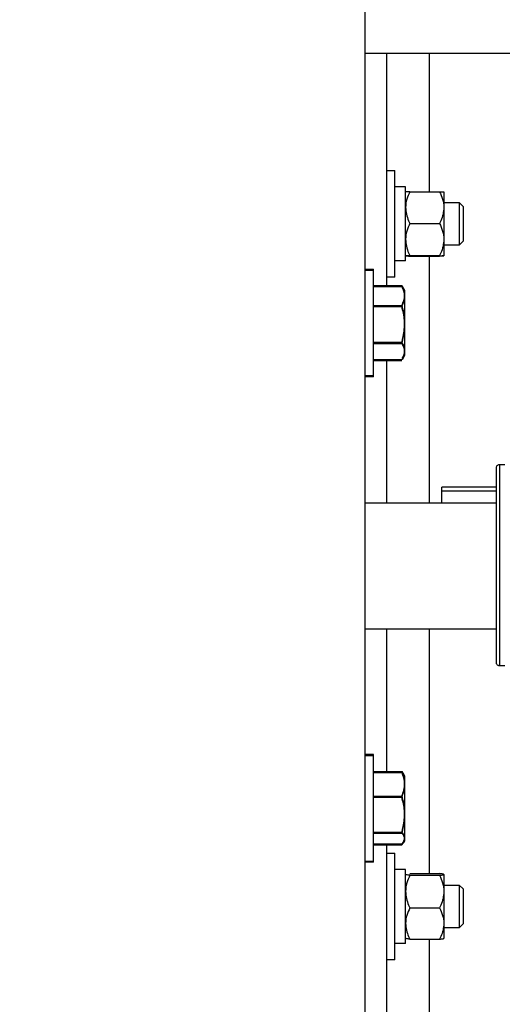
# Model space of a CAD drawing. Header units: inches. Extents: x 170 to 288, y 234 to 248.
# Tile 167 of 256: x 206.437 to 206.626, y 244.493 to 244.878. Entities that reach past the tile are written whole.
import ezdxf

# ---------------------------------------------------------------- set-up
doc = ezdxf.new("R2010")
doc.units = ezdxf.units.IN
doc.header["$LTSCALE"] = 0.25
doc.header["$MEASUREMENT"] = 0
doc.layers.add('ANNOTATIONS', color=1, linetype='Continuous')
doc.layers.add('SLIM E GUIDE MOTOR RH', color=7, linetype='Continuous')
doc.styles.add('ARIAL', font='arial.ttf', dxfattribs={"height": 0.09375})
doc.dimstyles.new('STANDARD$0', dxfattribs={"dimtxt": 0.09375, "dimasz": 0.09375, "dimexe": 0.03125, "dimexo": 0.046875, "dimgap": 0.09, "dimtad": 0, "dimtih": 1, "dimtoh": 1, "dimdec": 4, "dimzin": 0, "dimdsep": 46, "dimtxsty": 'ARIAL', "dimcen": 0.09, "dimadec": 0, "dimazin": 0, "dimtfac": 1, "dimtdec": 4, "dimtofl": 0, "dimtmove": 0, "dimatfit": 1, "dimfxl": 1, "dimtolj": 1, "dimtzin": 0, "dimarcsym": 0})

# ---------------------------------------------------------------- blocks, each defined once
blk = doc.blocks.new('*D15')
at = {"layer": 'ANNOTATIONS', "color": 0, "lineweight": -2, "transparency": 16777216}
for p, q in [((206.27892, 244.27446), (206.27892, 245.43378)), ((206.90353, 244.77894), (206.90353, 245.43378)), ((206.18517, 245.40253), (206.09142, 245.40253)), ((206.99728, 245.40253), (207.09103, 245.40253))]:
    blk.add_line(p, q, dxfattribs=at)
at = {"layer": 'ANNOTATIONS', "color": 0, "transparency": 16777216}
for points in [[(206.18517, 245.41815), (206.18517, 245.3869), (206.27892, 245.40253)], [(206.99728, 245.41815), (206.99728, 245.3869), (206.90353, 245.40253)]]:
    blk.add_solid(points, dxfattribs=at)
at = {"layer": 'defpoints', "color": 0, "transparency": 16777216}
for p in [(206.90353, 245.40253), (206.90353, 244.68519), (206.27892, 244.18071)]:
    blk.add_point(p, dxfattribs=at)
at = {"layer": 'ANNOTATIONS', "color": 0, "transparency": 16777216, "insert": (206.64235, 245.40253), "char_height": 0.09375, "attachment_point": 5, "style": 'ARIAL'}
blk.add_mtext('\\A1;27 1/2"', dxfattribs=at)

msp = doc.modelspace()

# ---------------------------------------------------------------- linework, layer by layer
at = {"layer": 'SLIM E GUIDE MOTOR RH'}
for p, q in [((206.57228, 244.18808), (206.57228, 245.19649)), ((206.57228, 244.86444), (206.80562, 244.86444)), ((206.58062, 244.86444), (206.58062, 244.77366)), ((206.59728, 244.86444), (206.59728, 244.81036)), ((206.58062, 244.81861), (206.58395, 244.81861)), ((206.58395, 244.77694), (206.58395, 244.81861)), ((206.58812, 244.81223), (206.58395, 244.81223)), ((206.58812, 244.78329), (206.58812, 244.81223)), ((206.58812, 244.81028), (206.58812, 244.81028)), ((206.58978, 244.81036), (206.60138, 244.81036)), ((206.60305, 244.81028), (206.60305, 244.81028)), ((206.60305, 244.81028), (206.60305, 244.78528)), ((206.60305, 244.80611), (206.60909, 244.80611)), ((206.60909, 244.80611), (206.61062, 244.80458)), ((206.60909, 244.80611), (206.60909, 244.78944)), ((206.61062, 244.80458), (206.61062, 244.79097)), ((206.58978, 244.79794), (206.60138, 244.79794)), ((206.60909, 244.78944), (206.60305, 244.78944)), ((206.61062, 244.79097), (206.60909, 244.78944)), ((206.58978, 244.78536), (206.60138, 244.78536)), ((206.58812, 244.78329), (206.58395, 244.78329)), ((206.58812, 244.78528), (206.58812, 244.78528)), ((206.58978, 244.7852), (206.60138, 244.7852)), ((206.59728, 244.7852), (206.59728, 244.68865)), ((206.60305, 244.78528), (206.60305, 244.78528)), ((206.57228, 244.78007), (206.57562, 244.78007)), ((206.57228, 244.77967), (206.57562, 244.77967)), ((206.57562, 244.73801), (206.57562, 244.78007)), ((206.58395, 244.77694), (206.58062, 244.77694)), ((206.57562, 244.77366), (206.58663, 244.77366)), ((206.57562, 244.77326), (206.58663, 244.77326)), ((206.58679, 244.77334), (206.58663, 244.77366)), ((206.58663, 244.77366), (206.58679, 244.77334)), ((206.58663, 244.77326), (206.58679, 244.77294)), ((206.58681, 244.77336), (206.58775, 244.77174)), ((206.58681, 244.77296), (206.58775, 244.77134)), ((206.58775, 244.77174), (206.58682, 244.77335)), ((206.58775, 244.77174), (206.58775, 244.74634)), ((206.57562, 244.76592), (206.58663, 244.76592)), ((206.57562, 244.76553), (206.58663, 244.76553)), ((206.57562, 244.7515), (206.58663, 244.7515)), ((206.57562, 244.7511), (206.58663, 244.7511)), ((206.57562, 244.74482), (206.58663, 244.74482)), ((206.57562, 244.74442), (206.58663, 244.74442)), ((206.58062, 244.74482), (206.58062, 244.68865)), ((206.58775, 244.74674), (206.58681, 244.74512)), ((206.58775, 244.74634), (206.58681, 244.74472)), ((206.58682, 244.74512), (206.58775, 244.74674)), ((206.57562, 244.7384), (206.57228, 244.7384)), ((206.57562, 244.73801), (206.57228, 244.73801)), ((206.62491, 244.70381), (206.62688, 244.70381)), ((206.62491, 244.62507), (206.62491, 244.70381)), ((206.60234, 244.68865), (206.60234, 244.6949)), ((206.6236, 244.6949), (206.60234, 244.6949)), ((206.6236, 244.69334), (206.60234, 244.69334)), ((206.6236, 244.68865), (206.57228, 244.68865)), ((206.6236, 244.63944), (206.57228, 244.63944)), ((206.58062, 244.63944), (206.58062, 244.5838)), ((206.59728, 244.63944), (206.59728, 244.54391)), ((206.62688, 244.62507), (206.62491, 244.62507)), ((206.57562, 244.59049), (206.57228, 244.59049)), ((206.57228, 244.59009), (206.57562, 244.59009)), ((206.57562, 244.54842), (206.57562, 244.59049)), ((206.57562, 244.5838), (206.58663, 244.5838)), ((206.57562, 244.5834), (206.58663, 244.5834)), ((206.58734, 244.58283), (206.58663, 244.5838)), ((206.58663, 244.5838), (206.58733, 244.58283)), ((206.58663, 244.5834), (206.58733, 244.58243)), ((206.58775, 244.58215), (206.58735, 244.58284)), ((206.58735, 244.58284), (206.58775, 244.58215)), ((206.58735, 244.58245), (206.58775, 244.58176)), ((206.58775, 244.58215), (206.58775, 244.55676)), ((206.57562, 244.57423), (206.58663, 244.57423)), ((206.57562, 244.57383), (206.58663, 244.57383)), ((206.57562, 244.56008), (206.58663, 244.56008)), ((206.57562, 244.55969), (206.58663, 244.55969)), ((206.57562, 244.55551), (206.58663, 244.55551)), ((206.57562, 244.55511), (206.58663, 244.55511)), ((206.58062, 244.55551), (206.58062, 244.46444)), ((206.58735, 244.55647), (206.58775, 244.55715)), ((206.58775, 244.55715), (206.58735, 244.55646)), ((206.58775, 244.55676), (206.58735, 244.55607)), ((206.58062, 244.55194), (206.58395, 244.55194)), ((206.58395, 244.51028), (206.58395, 244.55194)), ((206.57228, 244.54882), (206.57562, 244.54882)), ((206.57562, 244.54842), (206.57228, 244.54842)), ((206.58812, 244.54559), (206.58395, 244.54559)), ((206.58812, 244.54549), (206.58395, 244.54549)), ((206.58812, 244.51663), (206.58812, 244.54559)), ((206.58812, 244.54361), (206.58813, 244.54362)), ((206.58813, 244.54362), (206.58819, 244.54364)), ((206.58978, 244.54391), (206.60138, 244.54391)), ((206.58978, 244.54329), (206.60138, 244.54329)), ((206.60304, 244.54362), (206.60305, 244.54361)), ((206.60305, 244.5436), (206.60305, 244.51862)), ((206.60305, 244.53944), (206.60909, 244.53944)), ((206.60909, 244.53944), (206.61062, 244.53792)), ((206.60909, 244.53944), (206.60909, 244.52278)), ((206.61062, 244.53792), (206.61062, 244.5243)), ((206.58978, 244.53049), (206.60138, 244.53049)), ((206.61062, 244.5243), (206.60909, 244.52278)), ((206.60909, 244.52278), (206.60305, 244.52278)), ((206.58812, 244.51663), (206.58395, 244.51663)), ((206.58813, 244.5186), (206.58812, 244.51861)), ((206.58978, 244.51831), (206.60138, 244.51831)), ((206.59728, 244.51831), (206.59728, 244.46444)), ((206.60305, 244.51861), (206.60304, 244.5186)), ((206.58395, 244.51028), (206.58062, 244.51028))]:
    msp.add_line(p, q, dxfattribs=at)
for points, knots in [([(206.58978, 244.81036), (206.58935, 244.8094), (206.58845, 244.80743), (206.58812, 244.80528), (206.58812, 244.80418), (206.58812, 244.80415)], [0, 0, 0, 0, 0.484346, 0.986323, 1, 1, 1, 1]), ([(206.58978, 244.81036), (206.58954, 244.81035), (206.58895, 244.81034), (206.58827, 244.81031), (206.58817, 244.81029), (206.58812, 244.81028)], [0, 0, 0, 0, 0.265463, 0.628078, 1, 1, 1, 1]), ([(206.60138, 244.81036), (206.60182, 244.8094), (206.60271, 244.80743), (206.60304, 244.80528), (206.60305, 244.80418), (206.60305, 244.80415)], [0, 0, 0, 0, 0.484339, 0.986323, 1, 1, 1, 1]), ([(206.60138, 244.81036), (206.60163, 244.81035), (206.60222, 244.81034), (206.60289, 244.81031), (206.603, 244.81029), (206.60305, 244.81028)], [0, 0, 0, 0, 0.265465, 0.628072, 1, 1, 1, 1]), ([(206.58812, 244.80415), (206.58818, 244.80328), (206.58831, 244.80151), (206.58906, 244.79946), (206.58962, 244.79829), (206.58978, 244.79794)], [0, 0, 0, 0, 0.406282, 0.827266, 1, 1, 1, 1]), ([(206.60305, 244.80415), (206.60299, 244.80328), (206.60286, 244.80151), (206.60211, 244.79946), (206.60155, 244.79829), (206.60138, 244.79794)], [0, 0, 0, 0, 0.406289, 0.827265, 1, 1, 1, 1]), ([(206.58978, 244.79794), (206.58935, 244.79697), (206.58845, 244.79497), (206.58812, 244.7928), (206.58812, 244.79168), (206.58812, 244.79165)], [0, 0, 0, 0, 0.4843454, 0.9863324, 1, 1, 1, 1]), ([(206.60138, 244.79794), (206.60182, 244.79697), (206.60271, 244.79497), (206.60304, 244.7928), (206.60305, 244.79168), (206.60305, 244.79165)], [0, 0, 0, 0, 0.4843382, 0.986332, 1, 1, 1, 1]), ([(206.58812, 244.79165), (206.58818, 244.79077), (206.58831, 244.78898), (206.58906, 244.78689), (206.58962, 244.78571), (206.58978, 244.78536)], [0, 0, 0, 0, 0.4062894, 0.8272693, 1, 1, 1, 1]), ([(206.60305, 244.79165), (206.60299, 244.79077), (206.60286, 244.78898), (206.60211, 244.78689), (206.60155, 244.78571), (206.60138, 244.78536)], [0, 0, 0, 0, 0.406297, 0.827268, 1, 1, 1, 1]), ([(206.58978, 244.78536), (206.58954, 244.78535), (206.58895, 244.78534), (206.58827, 244.78531), (206.58817, 244.78529), (206.58812, 244.78528)], [0, 0, 0, 0, 0.26546, 0.628077, 1, 1, 1, 1]), ([(206.60138, 244.78536), (206.60163, 244.78535), (206.60222, 244.78534), (206.60289, 244.78531), (206.603, 244.78529), (206.60305, 244.78528)], [0, 0, 0, 0, 0.265462, 0.62807, 1, 1, 1, 1]), ([(206.58812, 244.78528), (206.58812, 244.78528), (206.58813, 244.78526), (206.5884, 244.78524), (206.58907, 244.78522), (206.58961, 244.7852), (206.58978, 244.7852)], [0, 0, 0, 0, 0.0665349, 0.4352822, 0.81455, 1, 1, 1, 1]), ([(206.60305, 244.78528), (206.60305, 244.78528), (206.60304, 244.78526), (206.60276, 244.78524), (206.6021, 244.78522), (206.60156, 244.7852), (206.60138, 244.7852)], [0, 0, 0, 0, 0.0665349, 0.4352822, 0.81455, 1, 1, 1, 1]), ([(206.58663, 244.77366), (206.58695, 244.77303), (206.58758, 244.77176), (206.58769, 244.77045), (206.58775, 244.76979)], [0, 0, 0, 0, 0.4954578, 1, 1, 1, 1]), ([(206.58775, 244.76979), (206.58775, 244.76988), (206.58774, 244.77058), (206.58749, 244.77188), (206.58692, 244.77306), (206.58663, 244.77366)], [0, 0, 0, 0, 0.070094, 0.530786, 1, 1, 1, 1]), ([(206.58775, 244.76939), (206.58775, 244.76948), (206.58774, 244.77018), (206.58749, 244.77149), (206.58692, 244.77267), (206.58663, 244.77326)], [0, 0, 0, 0, 0.070094, 0.530786, 1, 1, 1, 1]), ([(206.58775, 244.76979), (206.58775, 244.7697), (206.58774, 244.769), (206.58749, 244.76769), (206.58692, 244.76652), (206.58663, 244.76592)], [0, 0, 0, 0, 0.0700965, 0.5307836, 1, 1, 1, 1]), ([(206.58663, 244.76592), (206.58695, 244.76655), (206.58758, 244.76782), (206.58769, 244.76913), (206.58775, 244.76979)], [0, 0, 0, 0, 0.495459, 1, 1, 1, 1]), ([(206.58663, 244.76553), (206.58695, 244.76615), (206.58758, 244.76742), (206.58769, 244.76873), (206.58775, 244.76939)], [0, 0, 0, 0, 0.495459, 1, 1, 1, 1]), ([(206.58663, 244.76592), (206.58708, 244.76413), (206.58768, 244.76175), (206.58774, 244.75931), (206.58775, 244.75871)], [0, 0, 0, 0, 0.753698, 1, 1, 1, 1]), ([(206.58775, 244.75831), (206.58774, 244.75892), (206.58768, 244.76136), (206.58708, 244.76373), (206.58663, 244.76553)], [0, 0, 0, 0, 0.246302, 1, 1, 1, 1]), ([(206.58775, 244.75871), (206.58762, 244.75683), (206.58744, 244.75439), (206.58678, 244.75204), (206.58663, 244.7515)], [0, 0, 0, 0, 0.770638, 1, 1, 1, 1]), ([(206.58663, 244.7515), (206.58678, 244.75204), (206.58744, 244.75439), (206.58762, 244.75683), (206.58775, 244.75871)], [0, 0, 0, 0, 0.229357, 1, 1, 1, 1]), ([(206.58663, 244.7511), (206.58678, 244.75164), (206.58744, 244.75399), (206.58762, 244.75643), (206.58775, 244.75831)], [0, 0, 0, 0, 0.229357, 1, 1, 1, 1]), ([(206.58663, 244.7515), (206.58695, 244.75096), (206.58758, 244.74986), (206.58769, 244.74873), (206.58775, 244.74816)], [0, 0, 0, 0, 0.495454, 1, 1, 1, 1]), ([(206.58775, 244.74816), (206.58775, 244.74824), (206.58774, 244.74884), (206.58749, 244.74997), (206.58692, 244.75099), (206.58663, 244.7515)], [0, 0, 0, 0, 0.070093, 0.530781, 1, 1, 1, 1]), ([(206.58775, 244.74776), (206.58775, 244.74784), (206.58774, 244.74844), (206.58749, 244.74957), (206.58692, 244.75059), (206.58663, 244.7511)], [0, 0, 0, 0, 0.070093, 0.530781, 1, 1, 1, 1]), ([(206.58775, 244.74816), (206.58775, 244.74808), (206.58774, 244.74748), (206.58753, 244.74645), (206.58702, 244.74554), (206.58679, 244.74513)], [0, 0, 0, 0, 0.077507, 0.586968, 1, 1, 1, 1]), ([(206.58679, 244.74513), (206.58704, 244.74557), (206.5876, 244.74656), (206.5877, 244.74759), (206.58775, 244.74816)], [0, 0, 0, 0, 0.442114, 1, 1, 1, 1]), ([(206.58679, 244.74473), (206.58704, 244.74517), (206.5876, 244.74616), (206.5877, 244.74719), (206.58775, 244.74776)], [0, 0, 0, 0, 0.442114, 1, 1, 1, 1]), ([(206.6236, 244.7025), (206.62361, 244.70263), (206.62363, 244.70289), (206.62381, 244.70326), (206.62412, 244.70358), (206.62453, 244.70379), (206.62484, 244.70381), (206.62499, 244.70381)], [0, 0, 0, 0, 0.17798, 0.369813, 0.567134, 0.793188, 1, 1, 1, 1]), ([(206.6236, 244.62639), (206.6236, 244.62653), (206.6236, 244.62681), (206.6236, 244.62907), (206.6236, 244.63259), (206.6236, 244.63736), (206.6236, 244.64316), (206.6236, 244.64979), (206.6236, 244.65697), (206.6236, 244.66444), (206.6236, 244.67192), (206.6236, 244.6791), (206.6236, 244.68572), (206.6236, 244.69153), (206.6236, 244.6963), (206.6236, 244.69981), (206.6236, 244.70208), (206.6236, 244.70236), (206.6236, 244.7025)], [0, 0, 0, 0, 0.0625, 0.125, 0.1875, 0.25, 0.3125, 0.375, 0.4375, 0.5, 0.5625, 0.625, 0.6875, 0.75, 0.8125, 0.875, 0.9375, 1, 1, 1, 1]), ([(206.62499, 244.62508), (206.62486, 244.62508), (206.6246, 244.62509), (206.62423, 244.62524), (206.62389, 244.62552), (206.62364, 244.62592), (206.62361, 244.62624), (206.6236, 244.62639)], [0, 0, 0, 0, 0.174161, 0.363457, 0.560565, 0.788905, 1, 1, 1, 1]), ([(206.58663, 244.5838), (206.58695, 244.58302), (206.58758, 244.58145), (206.58769, 244.57983), (206.58775, 244.57901)], [0, 0, 0, 0, 0.49545, 1, 1, 1, 1]), ([(206.58775, 244.57901), (206.58775, 244.57912), (206.58774, 244.57998), (206.58749, 244.5816), (206.58692, 244.58306), (206.58663, 244.5838)], [0, 0, 0, 0, 0.070094, 0.530785, 1, 1, 1, 1]), ([(206.58775, 244.57861), (206.58775, 244.57873), (206.58774, 244.57959), (206.58749, 244.58121), (206.58692, 244.58266), (206.58663, 244.5834)], [0, 0, 0, 0, 0.070094, 0.530785, 1, 1, 1, 1]), ([(206.58775, 244.57901), (206.58775, 244.5789), (206.58774, 244.57804), (206.58749, 244.57642), (206.58692, 244.57496), (206.58663, 244.57423)], [0, 0, 0, 0, 0.070086, 0.530789, 1, 1, 1, 1]), ([(206.58663, 244.57423), (206.58695, 244.575), (206.58758, 244.57657), (206.58769, 244.57819), (206.58775, 244.57901)], [0, 0, 0, 0, 0.495461, 1, 1, 1, 1]), ([(206.58663, 244.57383), (206.58695, 244.57461), (206.58758, 244.57617), (206.58769, 244.5778), (206.58775, 244.57861)], [0, 0, 0, 0, 0.495461, 1, 1, 1, 1]), ([(206.58663, 244.57423), (206.58708, 244.57247), (206.58768, 244.57014), (206.58774, 244.56774), (206.58775, 244.56715)], [0, 0, 0, 0, 0.753696, 1, 1, 1, 1]), ([(206.58775, 244.56676), (206.58774, 244.56735), (206.58768, 244.56974), (206.58708, 244.57207), (206.58663, 244.57383)], [0, 0, 0, 0, 0.246304, 1, 1, 1, 1]), ([(206.58775, 244.56715), (206.58762, 244.56531), (206.58744, 244.56292), (206.58678, 244.56061), (206.58663, 244.56008)], [0, 0, 0, 0, 0.770636, 1, 1, 1, 1]), ([(206.58663, 244.56008), (206.58678, 244.56061), (206.58744, 244.56292), (206.58762, 244.56531), (206.58775, 244.56715)], [0, 0, 0, 0, 0.229359, 1, 1, 1, 1]), ([(206.58663, 244.55969), (206.58678, 244.56021), (206.58744, 244.56252), (206.58762, 244.56491), (206.58775, 244.56676)], [0, 0, 0, 0, 0.229359, 1, 1, 1, 1]), ([(206.58663, 244.56008), (206.58695, 244.55971), (206.58758, 244.55896), (206.58769, 244.55819), (206.58775, 244.5578)], [0, 0, 0, 0, 0.495454, 1, 1, 1, 1]), ([(206.58775, 244.5578), (206.58775, 244.55785), (206.58774, 244.55826), (206.58749, 244.55904), (206.58692, 244.55973), (206.58663, 244.56008)], [0, 0, 0, 0, 0.070092, 0.530784, 1, 1, 1, 1]), ([(206.58775, 244.5574), (206.58775, 244.55745), (206.58774, 244.55786), (206.58749, 244.55864), (206.58692, 244.55933), (206.58663, 244.55969)], [0, 0, 0, 0, 0.070092, 0.530784, 1, 1, 1, 1]), ([(206.58775, 244.5578), (206.58775, 244.55774), (206.58774, 244.55733), (206.58749, 244.55656), (206.58692, 244.55586), (206.58663, 244.55551)], [0, 0, 0, 0, 0.070092, 0.530785, 1, 1, 1, 1]), ([(206.58663, 244.55551), (206.58695, 244.55588), (206.58758, 244.55663), (206.58769, 244.55741), (206.58775, 244.5578)], [0, 0, 0, 0, 0.495458, 1, 1, 1, 1]), ([(206.58663, 244.55511), (206.58695, 244.55548), (206.58758, 244.55623), (206.58769, 244.55701), (206.58775, 244.5574)], [0, 0, 0, 0, 0.495458, 1, 1, 1, 1]), ([(206.58978, 244.54329), (206.58954, 244.54332), (206.58895, 244.54338), (206.58827, 244.54348), (206.58817, 244.54356), (206.58812, 244.5436)], [0, 0, 0, 0, 0.26546, 0.628076, 1, 1, 1, 1]), ([(206.58978, 244.54329), (206.58935, 244.54229), (206.58845, 244.54027), (206.58812, 244.53806), (206.58812, 244.53692), (206.58812, 244.53689)], [0, 0, 0, 0, 0.484346, 0.986323, 1, 1, 1, 1]), ([(206.60305, 244.5436), (206.60305, 244.54361), (206.60304, 244.54365), (206.60276, 244.54374), (206.6021, 244.54384), (206.60156, 244.54389), (206.60138, 244.54391)], [0, 0, 0, 0, 0.066529, 0.43528, 0.814549, 1, 1, 1, 1]), ([(206.60138, 244.54329), (206.60163, 244.54332), (206.60222, 244.54338), (206.60289, 244.54348), (206.603, 244.54356), (206.60305, 244.5436)], [0, 0, 0, 0, 0.2654621, 0.6280698, 1, 1, 1, 1]), ([(206.60138, 244.54329), (206.60182, 244.54229), (206.60271, 244.54027), (206.60304, 244.53806), (206.60305, 244.53692), (206.60305, 244.53689)], [0, 0, 0, 0, 0.484338, 0.986323, 1, 1, 1, 1]), ([(206.58812, 244.53689), (206.58818, 244.536), (206.58831, 244.53417), (206.58906, 244.53205), (206.58962, 244.53084), (206.58978, 244.53049)], [0, 0, 0, 0, 0.40629, 0.827271, 1, 1, 1, 1]), ([(206.60305, 244.53689), (206.60299, 244.536), (206.60286, 244.53417), (206.60211, 244.53205), (206.60155, 244.53084), (206.60138, 244.53049)], [0, 0, 0, 0, 0.406297, 0.827269, 1, 1, 1, 1]), ([(206.58978, 244.53049), (206.58935, 244.52955), (206.58845, 244.52762), (206.58812, 244.52551), (206.58812, 244.52443), (206.58812, 244.5244)], [0, 0, 0, 0, 0.484345, 0.986323, 1, 1, 1, 1]), ([(206.60138, 244.53049), (206.60182, 244.52955), (206.60271, 244.52762), (206.60304, 244.52551), (206.60305, 244.52443), (206.60305, 244.5244)], [0, 0, 0, 0, 0.484338, 0.986323, 1, 1, 1, 1]), ([(206.58812, 244.5244), (206.58818, 244.52355), (206.58831, 244.52181), (206.58906, 244.5198), (206.58962, 244.51865), (206.58978, 244.51831)], [0, 0, 0, 0, 0.4062869, 0.827267, 1, 1, 1, 1]), ([(206.60305, 244.5244), (206.60299, 244.52355), (206.60286, 244.52181), (206.60211, 244.5198), (206.60155, 244.51865), (206.60138, 244.51831)], [0, 0, 0, 0, 0.406294, 0.827266, 1, 1, 1, 1]), ([(206.58978, 244.51831), (206.58954, 244.51834), (206.58895, 244.5184), (206.58831, 244.5185), (206.58821, 244.51857), (206.58817, 244.5186)], [0, 0, 0, 0, 0.286009, 0.676693, 1, 1, 1, 1]), ([(206.60138, 244.51831), (206.60163, 244.51834), (206.60222, 244.5184), (206.60289, 244.5185), (206.603, 244.51858), (206.60305, 244.51862)], [0, 0, 0, 0, 0.265464, 0.628073, 1, 1, 1, 1])]:
    msp.add_open_spline(points, degree=3, knots=knots, dxfattribs=at)

# ---------------------------------------------------------------- dimensions: what is measured, and where the dimension line sits
at = {"layer": 'ANNOTATIONS'}
dim = msp.add_linear_dim(base=(206.90353, 245.40253), p1=(206.27892, 244.18071), p2=(206.90353, 244.68519), text='27 1/2"', dimstyle='STANDARD$0', override={"dimexo": 0.09375, "dimtmove": 2}, dxfattribs=at)
dim.commit()
dim.dimension.update_dxf_attribs({"geometry": '*D15', "text_midpoint": (206.64235, 245.40253), "dimtype": 160})

doc.saveas('drawing.dxf')
